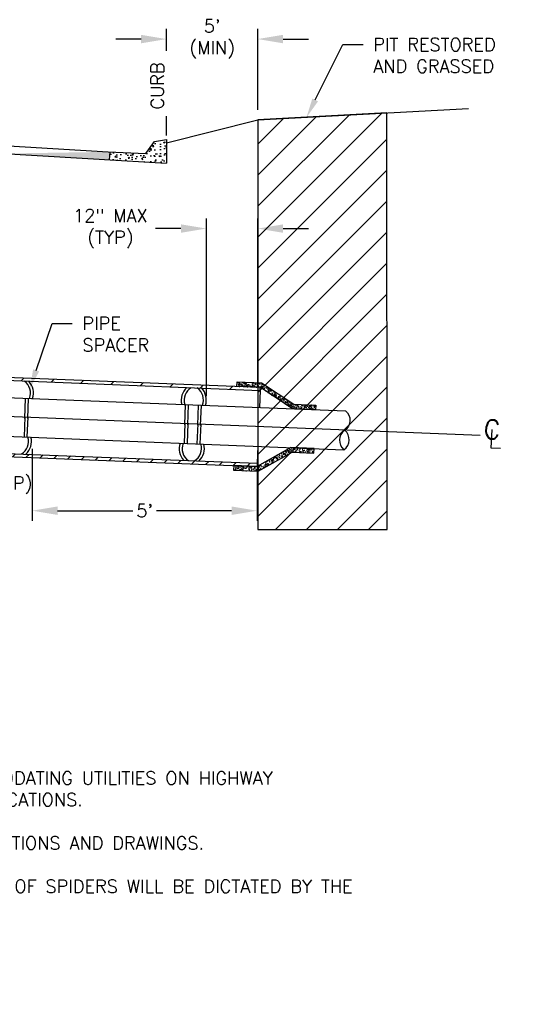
# Model space of a CAD drawing. Header units: feet. Extents: x 4777 to 9641, y 339 to 7297.
# Tile 2 of 14: x 4783.6 to 4786.78, y 339.49 to 345.55. Entities that reach past the tile are written whole.
import ezdxf
from ezdxf import colors
from ezdxf.entities.mleader import LeaderData, LeaderLine
from ezdxf.enums import TextEntityAlignment as Align
from ezdxf.math import Vec2, Vec3

# ---------------------------------------------------------------- set-up
doc = ezdxf.new("R2010")
doc.units = ezdxf.units.FT
doc.header["$LTSCALE"] = 0.5
doc.header["$MEASUREMENT"] = 0
doc.layers.get('0').update_dxf_attribs({"lineweight": 120})
doc.layers.get('Defpoints').update_dxf_attribs({"lineweight": 120})
doc.layers.add('C-ANNO-DETAIL', color=2, linetype='Continuous', lineweight=25)
doc.styles.add('CoC_DETAIL_TEXT', font='simplex.shx', dxfattribs={"height": 0.08})
doc.styles.add('STD1', font='romans.shx', dxfattribs={"height": 1})
doc.dimstyles.new('CoC_DETAIL DIM', dxfattribs={"dimtxt": 0.1, "dimasz": 0.15625, "dimexe": 0.0625, "dimexo": 0.0625, "dimgap": 0.0313, "dimtad": 0, "dimtoh": 1, "dimdec": 0, "dimzin": 0, "dimdsep": 46, "dimtxsty": 'CoC_DETAIL_TEXT', "dimcen": 0, "dimclrd": 256, "dimclre": 256, "dimclrt": 256, "dimaunit": 1, "dimadec": 1, "dimazin": 0, "dimtfac": 1, "dimtdec": 0, "dimtofl": 0, "dimtmove": 0, "dimatfit": 3, "dimfxl": 1, "dimtolj": 1, "dimtzin": 0, "dimlwd": -1, "dimlwe": -1, "dimarcsym": 0})
pattern_1 = [(45, (-1997279.65465, -814023.93239), (-0.095484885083, 0.095484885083), [])]

# ---------------------------------------------------------------- blocks, each defined once
blk = doc.blocks.new('GEN035')
blk.add_lwpolyline([(0.0333, 0.05), (-0.0167, 0.05), (-0.0167, 0.15)])
at = {"style": 'STD1'}
blk.add_text('C', height=0.1, dxfattribs=at).set_placement((-0.0167, 0.1), align=Align.CENTER)
blk = doc.blocks.new('*D75')
at = {"layer": 'C-ANNO-DETAIL', "linetype": 'Continuous', "transparency": 16777216}
for p, q in [((4783.6722, 342.9101), (4783.6722, 342.4657)), ((4785.058, 342.817), (4785.058, 342.4657))]:
    blk.add_line(p, q, dxfattribs=at)
at = {"layer": 'C-ANNO-DETAIL', "transparency": 16777216}
for p, q in [((4783.8285, 342.5282), (4784.2919, 342.5282)), ((4784.9017, 342.5282), (4784.4383, 342.5282))]:
    blk.add_line(p, q, dxfattribs=at)
for points in [[(4783.8285, 342.5543), (4783.8285, 342.5022), (4783.6722, 342.5282)], [(4784.9017, 342.5543), (4784.9017, 342.5022), (4785.058, 342.5282)]]:
    blk.add_solid(points, dxfattribs=at)
at = {"layer": 'Defpoints', "color": 0, "transparency": 16777216}
for p in [(4783.6722, 342.9726), (4785.058, 342.8795), (4785.058, 342.5282)]:
    blk.add_point(p, dxfattribs=at)
at = {"layer": 'C-ANNO-DETAIL', "transparency": 16777216, "insert": (4784.3651, 342.5282), "char_height": 0.08, "attachment_point": 5, "style": 'CoC_DETAIL_TEXT'}
blk.add_mtext("\\A1;5'", dxfattribs=at)
blk = doc.blocks.new('*D76')
at = {"layer": 'C-ANNO-DETAIL', "linetype": 'Continuous', "transparency": 16777216}
for p, q in [((4784.7457, 343.2344), (4784.7457, 344.3285)), ((4785.0629, 343.3034), (4785.0629, 344.3285))]:
    blk.add_line(p, q, dxfattribs=at)
at = {"layer": 'C-ANNO-DETAIL', "transparency": 16777216}
for p, q in [((4784.5894, 344.266), (4784.4332, 344.266)), ((4785.2191, 344.266), (4785.3754, 344.266))]:
    blk.add_line(p, q, dxfattribs=at)
for points in [[(4784.5894, 344.292), (4784.5894, 344.24), (4784.7457, 344.266)], [(4785.2191, 344.292), (4785.2191, 344.24), (4785.0629, 344.266)]]:
    blk.add_solid(points, dxfattribs=at)
at = {"layer": 'Defpoints', "color": 0, "transparency": 16777216}
for p in [(4785.0629, 344.266), (4785.0629, 343.2409), (4784.7457, 343.1719)]:
    blk.add_point(p, dxfattribs=at)
at = {"layer": 'C-ANNO-DETAIL', "transparency": 16777216, "insert": (4784.1543, 344.266), "char_height": 0.08, "attachment_point": 5, "style": 'CoC_DETAIL_TEXT'}
blk.add_mtext('\\A1;12" MAX\\P(TYP)', dxfattribs=at)
blk = doc.blocks.new('*D77')
at = {"layer": 'C-ANNO-DETAIL', "linetype": 'Continuous', "transparency": 16777216}
for p, q in [((4784.5002, 344.8383), (4784.5002, 345.4958)), ((4785.0629, 344.9976), (4785.0629, 345.4958))]:
    blk.add_line(p, q, dxfattribs=at)
at = {"layer": 'C-ANNO-DETAIL', "transparency": 16777216}
for p, q in [((4784.3439, 345.4333), (4784.1877, 345.4333)), ((4785.2191, 345.4333), (4785.3754, 345.4333))]:
    blk.add_line(p, q, dxfattribs=at)
for points in [[(4784.3439, 345.4593), (4784.3439, 345.4072), (4784.5002, 345.4333)], [(4785.2191, 345.4593), (4785.2191, 345.4072), (4785.0629, 345.4333)]]:
    blk.add_solid(points, dxfattribs=at)
at = {"layer": 'Defpoints', "color": 0, "transparency": 16777216}
for p in [(4785.0629, 345.4333), (4785.0629, 344.9351), (4784.5002, 344.7758)]:
    blk.add_point(p, dxfattribs=at)
at = {"layer": 'C-ANNO-DETAIL', "transparency": 16777216, "insert": (4784.7815, 345.4333), "char_height": 0.08, "attachment_point": 5, "style": 'CoC_DETAIL_TEXT'}
blk.add_mtext("\\A1;5' \\P(MIN)", dxfattribs=at)

msp = doc.modelspace()

# ---------------------------------------------------------------- hatches: boundary and pattern name
at = {"layer": 'C-ANNO-DETAIL'}
h = msp.add_hatch(dxfattribs=at)
h.set_pattern_fill('ANSI31', color=254, scale=1.080288, style=0)
h.set_pattern_definition(pattern_1)
h.paths.add_polyline_path([(4785.0629, 344.9351), (4785.0629, 342.4121), (4785.8609, 342.4121), (4785.8577, 344.9781)])
h = msp.add_hatch(dxfattribs=at)
h.set_pattern_fill('ANSI36', color=253, scale=0.230461, style=0)
h.set_pattern_definition([(45, (4761.974782, 334.775617), (0.01527758, 0.0560178), [0.07201921, -0.01440384, 0, -0.01440384])])
edge = h.paths.add_edge_path()
edge.add_line((4784.1499, 344.6895), (4784.1522, 344.7387))
edge.add_line((4782.1147, 344.8116), (4784.1499, 344.6895))
edge.add_line((4782.1147, 344.857), (4784.1522, 344.7386))
edge.add_line((4782.1147, 344.8116), (4779.7357, 344.6689))
edge.add_line((4782.1147, 344.8568), (4779.7327, 344.7184))
edge.add_line((4779.7327, 344.7184), (4779.7357, 344.6689))
h = msp.add_hatch(dxfattribs=at)
h.set_pattern_fill('AR-CONC', color=256, scale=0.011523, style=0)
h.set_pattern_definition([(50, (4761.97478, 335.05261), (0.08265042, -0.00723097), [0.0086423, -0.09506536]), (355, (4761.97478, 335.05261), (-0.01598842, 0.08667565), [0.00691384, -0.07605229]), (100.4514, (4761.98167, 335.052006), (0.06666206, 0.07944463), [0.00734483, -0.08079312]), (46.1842, (4761.97478, 335.07565), (0.12297897, -0.01907288), [0.01296346, -0.14259804]), (96.6356, (4761.98503, 335.07407), (0.1077019, 0.1122483), [0.01101724, -0.12118966]), (351.1842, (4761.97478, 335.07565), (0.1077018, 0.1122484), [0.01037077, -0.1140784]), (21, (4761.986305, 335.06989), (0.06878204, -0.04639407), [0.0086423, -0.09506536]), (326, (4761.986305, 335.06989), (0.0280374, 0.08355957), [0.00691384, -0.07605229]), (71.4514, (4761.99204, 335.06603), (0.09681947, 0.03716543), [0.00734483, -0.08079312]), (37.5, (4761.974782, 335.052608), (0.00140119, 0.038359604), [0, -0.07513044, 0, -0.07720459, 0, -0.07634036]), (7.5, (4761.974782, 335.05261), (0.030313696, 0.04544835), [0, -0.04401814, 0, -0.07340198, 0, -0.02909576]), (327.5, (4761.949086, 335.052608), (0.06151275, -0.002599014), [0, -0.02880768, 0, -0.08987997, 0, -0.11926381]), (317.5, (4761.93756, 335.05261), (0.06720097, 0.01153517), [0, -0.03744999, 0, -0.05968952, 0, -0.08469459])])
h.paths.add_polyline_path([(4784.1499, 344.6895), (4784.5002, 344.6685), (4784.5002, 344.815), (4784.427, 344.8016), (4784.3738, 344.7284), (4784.1522, 344.7387)])
h = msp.add_hatch(dxfattribs=at)
h.set_pattern_fill('ANSI31', color=256, scale=1.080288, style=0)
h.set_pattern_definition(pattern_1)
h.paths.add_polyline_path([(4785.0765, 343.2692), (4782.1342, 343.386), (4779.1919, 343.5028), (4779.1927, 343.5219), (4782.135, 343.4051), (4785.0773, 343.2884)])
h = msp.add_hatch(dxfattribs=at)
h.set_pattern_fill('STIPPLE', color=256, scale=0.057615, angle=-2.27245, style=0)
h.set_pattern_definition([(357.72755, (4754.833804, 336.28869), (0.027067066, 0.04274805), [0.001152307, -0.038602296, 0.000576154, -0.016708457, 0.001152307, -0.04090691]), (7.72755, (4754.823803, 336.31273), (0.01765469, 0.05414327), [0.000576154, -0.009794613, 0.001152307, -0.030536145, 0.000576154, -0.038026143]), (17.72755, (4754.817315, 336.294535), (0.027295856, 0.041388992), [0.001152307, -0.031688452, 0.000576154, -0.0236223, 0.001152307, -0.018436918]), (27.72755, (4754.833873, 336.29042), (-0.002281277, 0.0489199), [0.000576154, -0.01901307, 0.001152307, -0.02823153, 0.000576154, -0.03744999]), (37.72755, (4754.818256, 336.303723), (0.008140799, 0.04126385), [0.001152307, -0.025350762, 0.000576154, -0.016132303, 0.001152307, -0.029383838]), (47.72755, (4754.82607, 336.282655), (-0.01360445, 0.0458484), [0.000576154, -0.021317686, 0.001152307, -0.035145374, 0.000576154, -0.017860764]), (57.72755, (4754.827956, 336.286616), (-0.01738534, 0.04368704), [0.001152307, -0.0236223, 0.000576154, -0.027655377, 0.001152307, -0.021317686]), (67.72755, (4754.82135, 336.27996), (-0.019446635, 0.042207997), [0.000576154, -0.01094692, 0.001152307, -0.018436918, 0.000576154, -0.025350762]), (77.72755, (4754.825576, 336.31381), (-0.038769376, 0.03319794), [0.001152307, -0.02535076, 0.000576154, -0.02995999, 0.001152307, -0.02823153]), (87.72755, (4754.828047, 336.28892), (-0.049816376, 0.023311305), [0.000576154, -0.017860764, 0.001152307, -0.035145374, 0.000576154, -0.03572153]), (97.72755, (4754.819544, 336.30713), (-0.04476771, 0.02997415), [0.001152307, -0.022469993, 0.000576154, -0.018436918, 0.001152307, -0.04205922]), (107.72755, (4754.814212, 336.274476), (-0.04222569, 0.01856012), [0.000576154, -0.014979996, 0.001152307, -0.030536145, 0.000576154, -0.033416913]), (117.72755, (4754.798943, 336.282), (-0.055811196, 0.007114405), [0.001152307, -0.038602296, 0.000576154, -0.017860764, 0.001152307, -0.0236223]), (127.72755, (4754.811105, 336.268834), (-0.054840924, 0.014391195), [0.000576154, -0.01267538, 0.001152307, -0.024774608, 0.000576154, -0.032264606]), (137.72755, (4754.795662, 336.315575), (-0.040267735, -0.002326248), [0.001152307, -0.020741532, 0.000576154, -0.017860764, 0.001152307, -0.024198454]), (147.72755, (4754.84148, 336.26417), (-0.04668594, -0.03184562), [0.000576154, -0.016132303, 0.001152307, -0.03572153, 0.000576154, -0.03284076]), (157.72755, (4754.804764, 336.297916), (-0.04514322, -0.025093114), [0.001152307, -0.024198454, 0.000576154, -0.02189384, 0.001152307, -0.035145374]), (167.72755, (4754.80767, 336.283962), (-0.04169028, -0.02630872), [0.000576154, -0.019013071, 0.001152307, -0.025926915, 0.000576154, -0.025350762])])
h.paths.add_polyline_path([(4785.419, 343.1504), (4785.2763, 343.156), (4785.0773, 343.2884), (4784.9346, 343.294), (4784.9358, 343.3228), (4785.0865, 343.3168), (4785.2855, 343.1845), (4785.4201, 343.1792)])
h = msp.add_hatch(dxfattribs=at)
h.set_pattern_fill('ANSI31', color=256, scale=0.5, style=0)
h.set_pattern_definition([(45, (-1997279.65465, -814023.93239), (-0.0441941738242, 0.0441941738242), [])])
h.paths.add_polyline_path([(4785.058, 342.801), (4782.1157, 342.9178), (4779.1733, 343.0345), (4779.1741, 343.0536), (4782.1164, 342.9369), (4785.0587, 342.8201)])
h = msp.add_hatch(dxfattribs=at)
h.set_pattern_fill('STIPPLE', color=256, scale=0.057615, angle=-2.27245, style=0)
h.set_pattern_definition([(357.72755, (4755.46422, 352.175158), (0.023594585, -0.044758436), [0.001152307, -0.038602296, 0.000576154, -0.016708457, 0.001152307, -0.04090691]), (347.72755, (4755.452345, 352.15199), (0.01330884, -0.05537198), [0.000576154, -0.009794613, 0.001152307, -0.030536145, 0.000576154, -0.038026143]), (337.72755, (4755.44732, 352.17064), (0.023930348, -0.04342178), [0.001152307, -0.031688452, 0.000576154, -0.0236223, 0.001152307, -0.018436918]), (327.72755, (4755.46415, 352.17343), (-0.00615053, -0.048585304), [0.000576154, -0.01901307, 0.001152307, -0.02823153, 0.000576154, -0.03744999]), (317.72755, (4755.44753, 352.161405), (0.00484544, -0.041779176), [0.001152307, -0.025350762, 0.000576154, -0.016132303, 0.001152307, -0.029383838]), (307.72755, (4755.456987, 352.181787), (-0.01719471, -0.04462621), [0.000576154, -0.021317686, 0.001152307, -0.035145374, 0.000576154, -0.017860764]), (297.72755, (4755.458554, 352.17769), (-0.020792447, -0.042172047), [0.001152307, -0.0236223, 0.000576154, -0.027655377, 0.001152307, -0.021317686]), (287.72755, (4755.452496, 352.18485), (-0.02273006, -0.040534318), [0.000576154, -0.01094692, 0.001152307, -0.018436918, 0.000576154, -0.025350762]), (277.72755, (4755.454026, 352.15077), (-0.04127808, -0.03002145), [0.001152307, -0.02535076, 0.000576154, -0.02995999, 0.001152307, -0.02823153]), (267.72755, (4755.458463, 352.175386), (-0.051506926, -0.01929054), [0.000576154, -0.017860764, 0.001152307, -0.035145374, 0.000576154, -0.03572153]), (257.72755, (4755.448544, 352.157905), (-0.047002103, -0.026332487), [0.001152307, -0.022469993, 0.000576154, -0.018436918, 0.001152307, -0.04205922]), (247.72755, (4755.445816, 352.19088), (-0.043563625, -0.015155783), [0.000576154, -0.014979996, 0.001152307, -0.030536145, 0.000576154, -0.033416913]), (237.72755, (4755.43, 352.18459), (-0.05619945, -0.00266954), [0.001152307, -0.038602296, 0.000576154, -0.017860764, 0.001152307, -0.0236223]), (227.72755, (4755.443166, 352.19675), (-0.055808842, -0.01000033), [0.000576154, -0.01267538, 0.001152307, -0.024774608, 0.000576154, -0.032264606]), (217.72755, (4755.424067, 352.15138), (-0.039956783, 0.005509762), [0.001152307, -0.020741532, 0.000576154, -0.017860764, 0.001152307, -0.024198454]), (207.72755, (4755.473815, 352.198995), (-0.04401568, 0.03544489), [0.000576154, -0.016132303, 0.001152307, -0.03572153, 0.000576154, -0.03284076]), (197.72755, (4755.43454, 352.168263), (-0.043012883, 0.028591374), [0.001152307, -0.024198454, 0.000576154, -0.02189384, 0.001152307, -0.035145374]), (187.72755, (4755.438542, 352.181943), (-0.039474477, 0.029529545), [0.000576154, -0.019013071, 0.001152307, -0.025926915, 0.000576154, -0.025350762])])
h.paths.add_polyline_path([(4785.4095, 342.9115), (4785.2668, 342.9171), (4785.058, 342.801), (4784.9153, 342.8067), (4784.9141, 342.7779), (4785.0649, 342.7719), (4785.2737, 342.888), (4785.4083, 342.8827)])

# ---------------------------------------------------------------- linework, layer by layer
for p, q in [((4785.0629, 344.9351), (4786.3622, 345.0054)), ((4784.5002, 344.7934), (4785.0629, 344.9351)), ((4782.1147, 344.857), (4784.1409, 344.7392)), ((4782.1147, 344.8116), (4784.5002, 344.6685)), ((4784.3738, 344.7284), (4784.427, 344.8016)), ((4784.427, 344.8016), (4784.5002, 344.815)), ((4784.5002, 344.815), (4784.5002, 344.6685)), ((4784.1409, 344.7392), (4784.3738, 344.7284)), ((4784.1499, 344.6895), (4784.1522, 344.7387)), ((4782.1342, 343.386), (4785.0765, 343.2692)), ((4782.135, 343.4051), (4785.0773, 343.2884)), ((4778.568, 343.3065), (4786.434, 342.9944)), ((4782.1684, 343.2794), (4785.6032, 343.1431)), ((4785.0765, 343.2692), (4785.0724, 343.1641)), ((4785.0765, 343.2692), (4785.0773, 343.2884)), ((4783.6268, 343.0971), (4783.6317, 343.2213)), ((4783.6449, 343.0963), (4783.6499, 343.2206)), ((4784.6133, 343.0579), (4784.6183, 343.1822)), ((4784.6315, 343.0572), (4784.6364, 343.1814)), ((4784.6925, 343.0548), (4784.6974, 343.179)), ((4784.7106, 343.0541), (4784.7156, 343.1783)), ((4783.6272, 343.1066), (4783.6223, 342.9824)), ((4783.6453, 343.1059), (4783.6404, 342.9817)), ((4782.1589, 343.0405), (4785.5938, 342.9042)), ((4784.6137, 343.0675), (4784.6088, 342.9432)), ((4784.6318, 343.0668), (4784.6269, 342.9425)), ((4784.6929, 343.0643), (4784.6879, 342.9401)), ((4784.711, 343.0636), (4784.7061, 342.9394)), ((4782.1157, 342.9178), (4785.058, 342.801)), ((4782.1164, 342.9369), (4785.0587, 342.8201)), ((4785.0629, 342.9252), (4785.0587, 342.8201)), ((4785.0587, 342.8201), (4785.058, 342.801))]:
    msp.add_line(p, q, dxfattribs=at)
at = {"layer": 'C-ANNO-DETAIL', "flags": 128}
msp.add_lwpolyline([(4785.0629, 344.9351), (4785.0629, 342.4121), (4785.8609, 342.4121), (4785.8577, 344.9781), (4785.0629, 344.9351)], dxfattribs=at)
at = {"layer": 'C-ANNO-DETAIL'}
for points in [[(4785.419, 343.1504), (4785.2763, 343.156), (4785.0773, 343.2884), (4784.9346, 343.294), (4784.9358, 343.3228), (4785.0865, 343.3168), (4785.2855, 343.1845), (4785.4201, 343.1792)], [(4785.4095, 342.9115), (4785.2668, 342.9171), (4785.058, 342.801), (4784.9153, 342.8067), (4784.9141, 342.7779), (4785.0649, 342.7719), (4785.2737, 342.888), (4785.4083, 342.8827)]]:
    msp.add_lwpolyline(points, close=True, dxfattribs=at)
msp.add_lwpolyline([(4785.6032, 343.1431, -0.5), (4785.5985, 343.0236, 0.5), (4785.5938, 342.9042, 0.5), (4785.5985, 343.0236, 0.5)], format="xyb", dxfattribs=at)
for centre, radius, start, end in [((4783.5727, 343.2536), 0.0892, 338.14069, 55.25694), ((4783.5727, 343.2536), 0.1072, 341.52983, 42.31715), ((4784.6978, 343.2089), 0.1072, 133.13795, 193.92527), ((4784.6978, 343.2089), 0.0892, 120.19816, 197.31441), ((4784.6384, 343.2113), 0.0892, 338.14069, 55.25694), ((4784.6384, 343.2113), 0.1072, 341.52983, 42.31715), ((4783.5609, 342.9549), 0.0892, 300.19816, 17.31441), ((4783.5609, 342.9549), 0.1072, 313.13795, 13.92527), ((4784.6859, 342.9102), 0.1072, 161.52983, 222.31715), ((4784.6859, 342.9102), 0.0892, 158.14069, 235.25694), ((4784.6266, 342.9126), 0.0892, 300.19816, 17.31441), ((4784.6266, 342.9126), 0.1072, 313.13795, 13.92527)]:
    msp.add_arc(centre, radius, start, end, dxfattribs=at)

# ---------------------------------------------------------------- block references
at = {"layer": 'C-ANNO-DETAIL', "xscale": 1.152307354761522, "yscale": 1.152307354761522, "zscale": 1.152307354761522, "rotation": 357.5741676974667}
msp.add_blockref('GEN035', (4786.5185, 342.8549), dxfattribs=at)

# ---------------------------------------------------------------- texts
at = {"layer": 'C-ANNO-DETAIL', "insert": (4778.4335, 341.1884), "char_height": 0.08, "width": 8.16913, "attachment_point": 1, "style": 'CoC_DETAIL_TEXT'}
msp.add_mtext('{\\LNOTES:\\P\\P\\pxi-2,l2,ql,t2;}1.^ISTEEL CASING LENGTH SHALL BE IN ACCORDANCE WITH SCDOT "A POLICY FOR ACCOMMODATING UTILITIES ON HIGHWAY RIGHTS-OF-WAY OR "RAILROAD SPECIFICATIONS FOR PIPELINE OCCUPANCY" AND THE SPECIFICATIONS.\\P\\pi0,l0,tz;\\P\\pi-2,l2;2. CASING PIPE AND CARRIER PIPE DIAMETERS SHALL BE IN ACCORDANCE WITH THE SPECIFICATIONS AND DRAWINGS. \\P\\P3. USE SPIDER SUPPORTS (SEE DETAIL) TO MOVE CARRIER PIPE INTO CASING PIPE.  SPACING OF SPIDERS WILL BE DICTATED BY THE LENGTH OF CASING PIPE AND NUMBER OF JOINTS OF CARRIER PIPE. \\P\\P4. MINIMUM OF 3 SPACERS PER JOINT OF PIPE.\\P\\P5. SCDOT REQUIRES A MINIMUM OF 48" OF COVER BENEATH ALL SCDOT ROADWAYS.', dxfattribs=at)

# ---------------------------------------------------------------- dimensions: what is measured, and where the dimension line sits
at = {"layer": 'C-ANNO-DETAIL'}
for base, p1, p2, text, picture, middle in [((4785.0629, 345.4333), (4784.5002, 344.7758), (4785.0629, 344.9351), "5' \\P(MIN)", '*D77', (4784.7815, 345.4333)), ((4785.0629, 344.266), (4784.7457, 343.1719), (4785.0629, 343.2409), '12" MAX\\P(TYP)', '*D76', (4784.1543, 344.266))]:
    dim = msp.add_linear_dim(base=base, p1=p1, p2=p2, text=text, dimstyle='CoC_DETAIL DIM', override={"dimpost": "'"}, dxfattribs=at)
    dim.commit()
    dim.dimension.update_dxf_attribs({"geometry": picture, "text_midpoint": middle, "dimtype": 160})
dim = msp.add_linear_dim(base=(4785.058, 342.5282), p1=(4783.6722, 342.9726), p2=(4785.058, 342.8795), text="5'", dimstyle='CoC_DETAIL DIM', override={"dimpost": "'"}, dxfattribs=at)
dim.commit()
dim.dimension.update_dxf_attribs({"geometry": '*D75', "text_midpoint": (4784.3651, 342.5282)})

# ---------------------------------------------------------------- leaders
ml = msp.add_multileader_mtext('Standard', dxfattribs=at)
ml.set_content('PIT RESTORED AND GRASSED', color=256, style='CoC_DETAIL_TEXT')
ml.set_leader_properties(color=256, linetype='ByLayer', lineweight=-1)
ml.build(insert=Vec2(0, 0))
ml.multileader.update_dxf_attribs({"dogleg_length": 0.125, "arrow_head_size": 0.12})
ctx = ml.context
ctx.base_point, ctx.char_height, ctx.arrow_head_size, ctx.landing_gap_size, ctx.plane_origin = Vec3(4785.7121, 345.3996), 0.08, 0.12, 0.0625, Vec3(4787.9433, 344.9566)
notes = []
notes.append((ctx, [(0, (1, 1, 0), (4785.5871, 345.3996), (1, 0), 0.125, [(0, [(4785.363, 344.9513)], 0, [])])]))
ctx.mtext.insert, ctx.mtext.width, ctx.mtext.flow_direction = Vec3(4785.7746, 345.4396), 1.004759, 5
ml = msp.add_multileader_mtext('Standard', dxfattribs=at)
ml.set_content('PIPE SPACER', color=256, style='CoC_DETAIL_TEXT')
ml.set_leader_properties(color=256, linetype='ByLayer', lineweight=-1)
ml.build(insert=Vec2(0, 0))
ml.multileader.update_dxf_attribs({"dogleg_length": 0.125, "arrow_head_size": 0.12})
ctx = ml.context
ctx.base_point, ctx.char_height, ctx.arrow_head_size, ctx.landing_gap_size, ctx.plane_origin = Vec3(4783.9196, 343.6821), 0.08, 0.12, 0.0625, Vec3(4785.8766, 343.1324)
notes.append((ctx, [(0, (1, 1, 0), (4783.7946, 343.6821), (1, 0), 0.125, [(0, [(4783.6582, 343.2792)], 0, [])])]))
ctx.mtext.insert, ctx.mtext.width, ctx.mtext.flow_direction = Vec3(4783.9821, 343.7221), 0.462792, 5
ml = msp.add_multileader_mtext('Standard', dxfattribs=at)
ml.set_content('CARRIER PIPE (DIP)', color=256, style='CoC_DETAIL_TEXT')
ml.set_leader_properties(color=256, linetype='ByLayer', lineweight=-1)
ml.build(insert=Vec2(0, 0))
ml.multileader.update_dxf_attribs({"dogleg_length": 0.125, "arrow_head_size": 0.12})
ctx = ml.context
ctx.base_point, ctx.char_height, ctx.arrow_head_size, ctx.landing_gap_size, ctx.plane_origin = Vec3(4782.5555, 342.6848), 0.08, 0.12, 0.0625, Vec3(4784.5528, 342.0402)
notes.append((ctx, [(0, (1, 1, 0), (4782.4305, 342.6848), (1, 0), 0.125, [(0, [(4782.2783, 343.0357)], 0, [])])]))
ctx.mtext.insert, ctx.mtext.width, ctx.mtext.flow_direction = Vec3(4782.618, 342.7381), 1.004759, 5
for ctx, leaders in notes:
    for number, flags, end, landing, length, lines in leaders:
        leader = LeaderData()
        leader.index, (leader.has_last_leader_line, leader.has_dogleg_vector, leader.attachment_direction) = number, flags
        leader.last_leader_point, leader.dogleg_vector, leader.dogleg_length = Vec3(end), Vec3(landing), length
        for number, points, colour, breaks in lines:
            line = LeaderLine()
            line.index, line.vertices, line.color, line.breaks = number, Vec3.list(points), colors.encode_raw_color(colour), breaks
            leader.lines.append(line)
        ctx.leaders.append(leader)

# ---------------------------------------------------------------- next in the draw order: texts
at = {"layer": 'C-ANNO-DETAIL', "insert": (4784.4036, 344.9992), "char_height": 0.08, "attachment_point": 1, "rotation": 90, "style": 'CoC_DETAIL_TEXT', "bg_fill": 2}
msp.add_mtext_dynamic_manual_height_columns('CURB', width=0.320936, gutter_width=0.4, heights=[0], dxfattribs=at)

doc.saveas('drawing.dxf')
